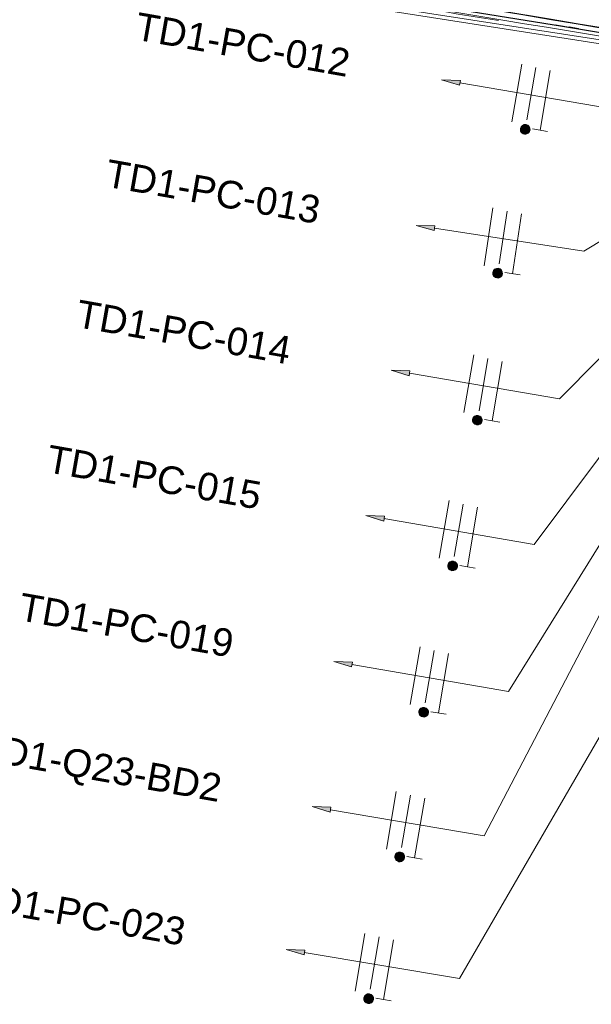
# Model space of a CAD drawing. Header units: millimetres. Extents: x -2845 to 74565, y -36590 to 13748.
# Tile 30 of 49: x 51540 to 53092, y -27223 to -24551. Entities that reach past the tile are written whole.
import ezdxf

# ---------------------------------------------------------------- set-up
doc = ezdxf.new("R2010")
doc.units = ezdxf.units.MM
for name, color, linetype, lineweight in [('A-DETL-GENF', 7, 'Continuous', 18), ('A-DOOR', 7, 'Continuous', 25), ('A-FLOR', 7, 'Continuous', 25), ('A-FLOR-HRAL', 7, 'Continuous', 18), ('A-WALL', 7, 'Continuous', 25), ('CABLE', 7, 'Continuous', 30), ('CABLES', 7, 'Continuous', 18), ('Q-SPCQ', 7, 'Continuous', 18)]:
    doc.layers.add(name, color=color, linetype=linetype, lineweight=lineweight)
doc.styles.add('Arial_3', font='arial.ttf', dxfattribs={"height": 75})

# ---------------------------------------------------------------- blocks, each defined once
blk = doc.blocks.new('B02_DC_STR_rvt-1-2021_015_1111_DCE_1_50_N0 FINI_CFO_DIS')
at = {"layer": 'A-WALL'}
blk.add_arc((-19463.8, -140716), 117753.7, 79.933278, 84.07524, dxfattribs=at)
blk = doc.blocks.new('PRT_SIMPLE_HUI_58x68x48 - PRT_BOIS_1V_930x2040x40-552383-2021_015_1111_DCE_1_50_N0 FINI_CFO_DIS')
at = {"layer": 'A-DETL-GENF', "lineweight": 25}
h = blk.add_hatch(color=256, dxfattribs=at)
h.paths.add_polyline_path([(-483.8, 9.7), (-483.8, 12.8), (-496.3, 14.5), (-500.5, 14.5), (-500.3, 13.2), (-495.7, 13.2), (-485.1, 11.7), (-484.5, 10.7)])
h.paths.add_polyline_path([(-508.5, 8), (-487.7, 8.3), (-483.8, 9.7), (-485.1, 10.6), (-488.7, 9.3), (-505.2, 9.7), (-505.2, 10.2), (-502, 10.8), (-502, 11.5), (-508.5, 11.5), (-508.5, 8.7)])
h = blk.add_hatch(color=256, dxfattribs=at)
h.paths.add_polyline_path([(413.8, 9.7), (418.9, 8), (438.5, 8), (438.5, 11.5), (432, 11.5), (432.2, 10.2), (435.2, 10.2), (435.2, 9.3), (418.2, 9.5), (415.1, 10.6)])
h.paths.add_polyline_path([(413.8, 9.7), (415.1, 11.7), (426.1, 13.2), (430.5, 13.2), (430.5, 14.5), (425.8, 14.5), (413.8, 12.8), (413.8, 10.4)])
at = {"layer": 'A-DETL-GENF'}
for p, q in [((-508.5, 11.5), (-502, 11.5)), ((-508.5, 8), (-508.5, 11.5)), ((-488.5, 8), (-508.5, 8)), ((-505.2, 10.2), (-505.2, 9.3)), ((-502, 10.2), (-505.2, 10.2)), ((-505.2, 9.3), (-488.7, 9.3)), ((-502, 11.5), (-502, 10.2)), ((-500.5, 14.5), (-496, 14.5)), ((-500.5, 13.2), (-500.5, 14.5)), ((-496.1, 13.2), (-500.5, 13.2)), ((-485.1, 11.7), (-496.1, 13.2)), ((-496, 14.5), (-483.8, 12.8)), ((-488.7, 9.3), (-485.1, 10.6)), ((-483.8, 9.7), (-488.5, 8)), ((-485.1, 10.6), (-485.1, 11.7)), ((-483.8, 12.8), (-483.8, 9.7)), ((413.8, 12.8), (426, 14.5)), ((413.8, 9.7), (413.8, 12.8)), ((418.5, 8), (413.8, 9.7)), ((426.1, 13.2), (415.1, 11.7)), ((415.1, 11.7), (415.1, 10.6)), ((415.1, 10.6), (418.7, 9.3)), ((438.5, 8), (418.5, 8)), ((418.7, 9.3), (435.2, 9.3)), ((426, 14.5), (430.5, 14.5)), ((430.5, 13.2), (426.1, 13.2)), ((430.5, 14.5), (430.5, 13.2)), ((432, 11.5), (438.5, 11.5)), ((432, 10.2), (432, 11.5)), ((435.2, 10.2), (432, 10.2)), ((435.2, 9.3), (435.2, 10.2)), ((438.5, 11.5), (438.5, 8))]:
    blk.add_line(p, q, dxfattribs=at)
at = {"layer": 'A-DOOR'}
for p, q in [((417, 54.5), (417, 977.5)), ((-427.1, 124), (-450.6, 124)), ((-450.6, 124), (-450.6, 123.5)), ((-450.6, 123.5), (-450.6, 119.4)), ((-427.1, 123.5), (-450.6, 123.5)), ((-450.6, 119.4), (-450.6, 112.3)), ((-427.1, 119.4), (-450.6, 119.4)), ((-450.6, 103), (-450.6, 112.3)), ((-319.6, 124), (-427.1, 124)), ((-427.1, 124), (-427.1, 123.5)), ((-427.1, 123.5), (-427.1, 124)), ((-427.1, 123.5), (-427.1, 119.4)), ((-319.6, 123.5), (-427.1, 123.5)), ((-427.1, 119.4), (-427.1, 123.5)), ((-427.1, 119.4), (-427.1, 112.3)), ((-319.6, 119.4), (-427.1, 119.4)), ((-427.1, 112.3), (-427.1, 119.4)), ((-427.1, 103), (-427.1, 112.3)), ((-427.1, 112.3), (-427.1, 103)), ((-319.6, 123.5), (-319.6, 124)), ((-319.6, 119.4), (-319.6, 123.5)), ((-319.6, 112.3), (-319.6, 119.4)), ((-319.6, 112.3), (-319.6, 103)), ((-450.6, 94.6), (-450.6, 103)), ((-427.1, 103), (-450.6, 103)), ((-450.6, 84.2), (-450.6, 94.6)), ((-427.1, 94.6), (-450.6, 94.6)), ((-450.6, 73.4), (-450.6, 84.2)), ((-427.1, 84.2), (-450.6, 84.2)), ((-427.1, 101.8), (-427.1, 103)), ((-319.6, 103), (-427.1, 103)), ((-427.1, 103), (-427.1, 94.6)), ((-427.1, 101.8), (-319.6, 101.8)), ((-427.1, 94.6), (-427.1, 84.2)), ((-427.1, 84.2), (-427.1, 73.4)), ((-319.6, 103), (-319.6, 101.8)), ((-499.5, 54.5), (430.5, 54.5)), ((-499.5, 14.5), (-499.5, 54.5)), ((-465.6, 63.5), (-465.6, 54.5)), ((-413.4, 63.5), (-465.6, 63.5)), ((-450.6, 65), (-450.6, 73.4)), ((-450.6, 73.4), (-427.1, 73.4)), ((-450.6, 65), (-450.6, 64)), ((-450.6, 64), (-427.1, 64)), ((-427.1, 73.4), (-427.1, 65)), ((-427.1, 64), (-427.1, 65)), ((-413.4, 54.5), (-413.4, 63.5)), ((430.5, 54.5), (430.5, 14.5)), ((426, 14.5), (-496, 14.5)), ((-465.6, 14.5), (-465.6, 5.5)), ((-465.6, 5.5), (-413.4, 5.5)), ((-427.1, 5), (-450.6, 5)), ((-450.6, 5), (-450.6, 4)), ((-450.6, -4.4), (-450.6, 4)), ((-427.1, 4), (-427.1, 5)), ((-427.1, 4), (-427.1, -4.4)), ((-413.4, 5.5), (-413.4, 14.5)), ((-450.6, -15.2), (-450.6, -4.4)), ((-427.1, -4.4), (-450.6, -4.4)), ((-450.6, -25.6), (-450.6, -15.2)), ((-450.6, -15.2), (-427.1, -15.2)), ((-450.6, -34), (-450.6, -25.6)), ((-450.6, -25.6), (-427.1, -25.6)), ((-427.1, -4.4), (-427.1, -15.2)), ((-427.1, -15.2), (-427.1, -25.6)), ((-427.1, -25.6), (-427.1, -34)), ((-450.6, -43.3), (-450.6, -34)), ((-450.6, -34), (-427.1, -34)), ((-450.6, -43.3), (-450.6, -50.4)), ((-450.6, -50.4), (-450.6, -54.5)), ((-450.6, -50.4), (-427.1, -50.4)), ((-427.1, -34), (-427.1, -32.8)), ((-319.6, -32.8), (-427.1, -32.8)), ((-427.1, -43.3), (-427.1, -34)), ((-427.1, -34), (-319.6, -34)), ((-427.1, -34), (-427.1, -43.3)), ((-427.1, -43.3), (-427.1, -50.4)), ((-427.1, -50.4), (-427.1, -43.3)), ((-427.1, -50.4), (-427.1, -54.5)), ((-427.1, -50.4), (-366.9, -50.4)), ((-427.1, -54.5), (-427.1, -50.4)), ((-319.6, -32.8), (-319.6, -34)), ((-319.6, -34), (-319.6, -43.3)), ((-319.6, -47.5), (-319.6, -43.3)), ((-450.6, -54.5), (-450.6, -55)), ((-450.6, -54.5), (-427.1, -54.5)), ((-450.6, -55), (-427.1, -55)), ((-427.1, -54.5), (-427.1, -55)), ((-427.1, -54.5), (-366.9, -54.5)), ((-427.1, -55), (-427.1, -54.5)), ((-427.1, -55), (-366.9, -55))]:
    blk.add_line(p, q, dxfattribs=at)
for radius, start, end in [(9.12, 155.8208, 180), (9.12, 180, 204.1792), (7.5, 360, 180), (7.5, 120, 180), (7.5, 180, 360), (7.5, 195, 225), (9.12, 111.9887, 120), (9.12, 240, 248.0113), (7.5, 240, 298.3802), (7.5, 0, 90), (9.12, 294.8876, 300), (7.5, 330, 0), (9.12, 335.8208, 0)]:
    blk.add_arc((429, 65.5), radius, start, end, dxfattribs=at)
at = {"layer": 'Q-SPCQ'}
for p, q in [((430.5, 54.5), (403.5, 54.5)), ((430.5, 40.5), (430.5, 54.5))]:
    blk.add_line(p, q, dxfattribs=at)
blk = doc.blocks.new('Garde-corps - Garde-corps-509925-2021_015_1111_DCE_1_50_N0 FINI_CFO_DIS')
at = {"layer": 'A-FLOR-HRAL'}
for p, q in [((-3606.8, -24050.4), (216.4, -24648)), ((-3597.8, -24062.3), (214.7, -24658.4)), ((-175.7, -24565.3), (-85.3, -24580.4))]:
    blk.add_line(p, q, dxfattribs=at)
for radius, start, end in [(117731.1, 80.376571, 82.256375), (117727.7, 80.646196, 81.009486)]:
    blk.add_arc((-19463.8, -140716), radius, start, end, dxfattribs=at)
blk = doc.blocks.new('B02_ARC_rvt-1-2021_015_1111_DCE_1_50_N0 FINI_CFO_DIS')
at = {"layer": 'A-FLOR'}
blk.add_line((-112.4, -24575.9), (-137.9, -24571.6), dxfattribs=at)
at = {"layer": 'A-WALL', "flags": 128}
blk.add_lwpolyline([(-3609.4, -24047.1), (-2456.4, -24209.5), (-1305.1, -24383.4), (-155.6, -24568.7), (197, -24627.8)], dxfattribs=at)
at = {"layer": 'A-WALL'}
blk.add_arc((-19463.8, -140716), 117753.7, 79.971797, 82.261307, dxfattribs=at)
at = {"layer": 'A-DOOR', "lineweight": 18, "rotation": 80.22487919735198}
blk.add_blockref('PRT_SIMPLE_HUI_58x68x48 - PRT_BOIS_1V_930x2040x40-552383-2021_015_1111_DCE_1_50_N0 FINI_CFO_DIS', (953.7, -25267.5), dxfattribs=at)
at = {"layer": 'A-FLOR-HRAL', "lineweight": 18}
blk.add_blockref('Garde-corps - Garde-corps-509925-2021_015_1111_DCE_1_50_N0 FINI_CFO_DIS', (0, 0), dxfattribs=at)
blk = doc.blocks.new('Fil - COCHE DE FIL_PE_SYMBOLE-4085576-2021_015_1111_DCE_1_50_N0 FINI_CFO_DIS')
at = {"layer": 'CABLES', "lineweight": 9}
for p, q in [((-0.42, 1.8), (0.42, 1.8)), ((0, 1.8), (0, -1.48))]:
    blk.add_line(p, q, dxfattribs=at)
blk = doc.blocks.new('Fil - Coche de fil circulaire-323115-2021_015_1111_DCE_1_50_N0 FINI_CFO_DIS')
at = {"layer": 'CABLES', "lineweight": 9}
blk.add_hatch(color=256, dxfattribs=at).paths.add_polyline_path([(0.006, 2.156), (-0.062, 2.147), (-0.126, 2.12), (-0.181, 2.078), (-0.223, 2.023), (-0.249, 1.96), (-0.258, 1.891), (-0.249, 1.823), (-0.223, 1.759), (-0.181, 1.704), (-0.126, 1.662), (-0.062, 1.636), (0.006, 1.627), (0.075, 1.636), (0.139, 1.662), (0.193, 1.704), (0.235, 1.759), (0.262, 1.823), (0.271, 1.891), (0.262, 1.96), (0.235, 2.023), (0.193, 2.078), (0.139, 2.12), (0.075, 2.147)])
blk.add_line((0, 1.371), (0, -1.507), dxfattribs=at)
for start, end in [(360, 180), (180, 360)]:
    blk.add_arc((0.006, 1.891), 0.265, start, end, dxfattribs=at)
blk = doc.blocks.new('Fil - Coche de fil long-323512-2021_015_1111_DCE_1_50_N0 FINI_CFO_DIS')
at = {"layer": 'CABLES', "lineweight": 9}
blk.add_line((0, 1.605), (0, -1.57), dxfattribs=at)
blk = doc.blocks.new('Fil - Coche de fil circulaire-V15-2021_015_1111_DCE_1_50_N0 FINI_CFO_DIS')
at = {"layer": 'CABLES', "lineweight": 9}
blk.add_hatch(color=256, dxfattribs=at).paths.add_polyline_path([(-0.062, 2.147), (-0.126, 2.12), (-0.181, 2.078), (-0.223, 2.023), (-0.249, 1.96), (-0.258, 1.891), (-0.249, 1.823), (-0.223, 1.759), (-0.181, 1.704), (-0.126, 1.662), (-0.062, 1.636), (0.018, 1.628), (0.075, 1.636), (0.139, 1.662), (0.193, 1.704), (0.235, 1.759), (0.262, 1.823), (0.271, 1.891), (0.262, 1.96), (0.235, 2.023), (0.193, 2.078), (0.139, 2.12), (0.075, 2.147), (0.006, 2.156)])
blk.add_line((0, 1.371), (0, -1.507), dxfattribs=at)
for start, end in [(360, 180), (180, 360)]:
    blk.add_arc((0.006, 1.891), 0.265, start, end, dxfattribs=at)
blk = doc.blocks.new('B02_ELE_rvt-1-2021_015_1111_DCE_1_50_N0 FINI_CFO_DIS')
at = {"layer": 'CABLES'}
for points in [[(-435.4, -24728.8), (-433.2, -24715.8), (-484, -24713.8)], [(-504.1, -25123.5), (-502, -25110.4), (-552.9, -25109.3)], [(-572.1, -25517.2), (-569.9, -25504.1), (-620.8, -25502.3)], [(-641.3, -25911.7), (-639, -25898.6), (-689.8, -25896.6), (-680.6, -25899.5)], [(-728.3, -26307.4), (-726.1, -26294.3), (-776.9, -26292.3)], [(-786.5, -26701.3), (-784.3, -26688.2), (-835.1, -26686.2)], [(-857.5, -27089), (-855.3, -27075.9), (-906.1, -27074.1)]]:
    blk.add_hatch(color=256, dxfattribs=at).paths.add_polyline_path(points)
for p, q in [((-433.2, -24715.8), (-484, -24713.8)), ((-484, -24713.8), (-435.4, -24728.8)), ((-433.2, -24715.8), (-484, -24713.8)), ((-484, -24713.8), (-435.4, -24728.8)), ((-435.4, -24728.8), (-433.2, -24715.8)), ((-435.4, -24728.8), (-433.2, -24715.8)), ((-502, -25110.4), (-552.9, -25109.3)), ((-552.9, -25109.3), (-504.1, -25123.5)), ((-502, -25110.4), (-552.9, -25109.3)), ((-552.9, -25109.3), (-504.1, -25123.5)), ((-504.1, -25123.5), (-502, -25110.4)), ((-504.1, -25123.5), (-502, -25110.4)), ((-569.9, -25504.1), (-620.8, -25502.3)), ((-620.8, -25502.3), (-572.1, -25517.2)), ((-569.9, -25504.1), (-620.8, -25502.3)), ((-620.8, -25502.3), (-572.1, -25517.2)), ((-572.1, -25517.2), (-569.9, -25504.1)), ((-572.1, -25517.2), (-569.9, -25504.1)), ((-639, -25898.6), (-689.8, -25896.6)), ((-689.8, -25896.6), (-641.3, -25911.7)), ((-639, -25898.6), (-689.8, -25896.6)), ((-689.8, -25896.6), (-680.6, -25899.5)), ((-680.6, -25899.5), (-641.3, -25911.7)), ((-641.3, -25911.7), (-639, -25898.6)), ((-641.3, -25911.7), (-639, -25898.6)), ((-726.1, -26294.3), (-776.9, -26292.3)), ((-776.9, -26292.3), (-728.3, -26307.4)), ((-726.1, -26294.3), (-776.9, -26292.3)), ((-776.9, -26292.3), (-728.3, -26307.4)), ((-728.3, -26307.4), (-726.1, -26294.3)), ((-728.3, -26307.4), (-726.1, -26294.3)), ((-784.3, -26688.2), (-835.1, -26686.2)), ((-835.1, -26686.2), (-786.5, -26701.3)), ((-784.3, -26688.2), (-835.1, -26686.2)), ((-835.1, -26686.2), (-786.5, -26701.3)), ((-786.5, -26701.3), (-784.3, -26688.2)), ((-786.5, -26701.3), (-784.3, -26688.2)), ((-855.3, -27075.9), (-906.1, -27074.1)), ((-906.1, -27074.1), (-857.5, -27089)), ((-855.3, -27075.9), (-906.1, -27074.1)), ((-906.1, -27074.1), (-857.5, -27089)), ((-857.5, -27089), (-855.3, -27075.9)), ((-857.5, -27089), (-855.3, -27075.9))]:
    blk.add_line(p, q, dxfattribs=at)
at = {"layer": 'CABLES', "flags": 128}
for points in [[(-434.7, -24722.2), (-26.6, -24792.1), (387.7, -24719.4), (1086.1, -24829)], [(-503.5, -25116.9), (-97.9, -25179.1), (355.6, -24906.4), (1061.5, -24971.6)], [(-571.5, -25510.6), (-164.4, -25579.4), (262.4, -25149.8), (322.3, -25089.5), (1036.4, -25117.6)], [(-640.6, -25905), (-232.7, -25975.3), (293.5, -25271.8), (365.6, -25284.1), (1010, -25270.9)], [(-727.6, -26300.8), (-302.4, -26373.6), (260.6, -25468.3), (302.4, -25475.4), (981.8, -25434.3)], [(-785.8, -26694.7), (-368.5, -26766.1), (231.2, -25617.5), (256.1, -25621.7), (997.7, -25594.2)], [(-856.8, -27082.4), (-435.6, -27153.1), (358.7, -25782.6), (405.4, -25781.1), (926.2, -25756.8)]]:
    blk.add_lwpolyline(points, dxfattribs=at)
at = {"layer": 'CABLES', "lineweight": 18}
for name, p, xscale, yscale, zscale, rotation in [('Fil - Coche de fil long-323512-2021_015_1111_DCE_1_50_N0 FINI_CFO_DIS', (-279.9, -24748.7), 49.99999999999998, 49.99999999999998, 49.99999999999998, 170.2886794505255), ('Fil - Coche de fil circulaire-323115-2021_015_1111_DCE_1_50_N0 FINI_CFO_DIS', (-240.8, -24755.4), 49.99999999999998, 49.99999999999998, 49.99999999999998, 170.2886794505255), ('Fil - COCHE DE FIL_PE_SYMBOLE-4085576-2021_015_1111_DCE_1_50_N0 FINI_CFO_DIS', (-201.7, -24762.1), 49.99999999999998, 49.99999999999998, 49.99999999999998, 170.2886794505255), ('Fil - Coche de fil long-323512-2021_015_1111_DCE_1_50_N0 FINI_CFO_DIS', (-356.8, -25139.4), 49.99999999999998, 49.99999999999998, 49.99999999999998, 171.2843120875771), ('Fil - Coche de fil circulaire-323115-2021_015_1111_DCE_1_50_N0 FINI_CFO_DIS', (-317.6, -25145.4), 49.99999999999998, 49.99999999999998, 49.99999999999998, 171.2843120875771), ('Fil - COCHE DE FIL_PE_SYMBOLE-4085576-2021_015_1111_DCE_1_50_N0 FINI_CFO_DIS', (-278.3, -25151.4), 49.99999999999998, 49.99999999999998, 49.99999999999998, 171.2843120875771), ('Fil - Coche de fil long-323512-2021_015_1111_DCE_1_50_N0 FINI_CFO_DIS', (-410.1, -25537.9), 49.99999999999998, 49.99999999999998, 49.99999999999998, 170.4025596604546), ('Fil - Coche de fil circulaire-323115-2021_015_1111_DCE_1_50_N0 FINI_CFO_DIS', (-371, -25544.5), 49.99999999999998, 49.99999999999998, 49.99999999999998, 170.4025596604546), ('Fil - COCHE DE FIL_PE_SYMBOLE-4085576-2021_015_1111_DCE_1_50_N0 FINI_CFO_DIS', (-331.9, -25551.1), 49.99999999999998, 49.99999999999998, 49.99999999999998, 170.4025596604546), ('Fil - Coche de fil long-323512-2021_015_1111_DCE_1_50_N0 FINI_CFO_DIS', (-477, -25933.2), 49.99999999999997, 49.99999999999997, 49.99999999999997, 170.2248791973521), ('Fil - Coche de fil circulaire-323115-2021_015_1111_DCE_1_50_N0 FINI_CFO_DIS', (-437.9, -25940), 49.99999999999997, 49.99999999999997, 49.99999999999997, 170.2248791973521), ('Fil - COCHE DE FIL_PE_SYMBOLE-4085576-2021_015_1111_DCE_1_50_N0 FINI_CFO_DIS', (-398.8, -25946.7), 49.99999999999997, 49.99999999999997, 49.99999999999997, 170.2248791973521), ('Fil - Coche de fil long-323512-2021_015_1111_DCE_1_50_N0 FINI_CFO_DIS', (-555.8, -26330.2), 49.99999999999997, 49.99999999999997, 49.99999999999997, 170.2886794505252), ('Fil - Coche de fil circulaire-323115-2021_015_1111_DCE_1_50_N0 FINI_CFO_DIS', (-516.7, -26336.9), 49.99999999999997, 49.99999999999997, 49.99999999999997, 170.2886794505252), ('Fil - COCHE DE FIL_PE_SYMBOLE-4085576-2021_015_1111_DCE_1_50_N0 FINI_CFO_DIS', (-477.6, -26343.6), 49.99999999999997, 49.99999999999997, 49.99999999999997, 170.2886794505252), ('Fil - Coche de fil long-323512-2021_015_1111_DCE_1_50_N0 FINI_CFO_DIS', (-620.5, -26722.9), 49.99999999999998, 49.99999999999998, 49.99999999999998, 170.2886794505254), ('Fil - Coche de fil circulaire-323115-2021_015_1111_DCE_1_50_N0 FINI_CFO_DIS', (-581.4, -26729.6), 49.99999999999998, 49.99999999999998, 49.99999999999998, 170.2886794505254), ('Fil - COCHE DE FIL_PE_SYMBOLE-4085576-2021_015_1111_DCE_1_50_N0 FINI_CFO_DIS', (-542.3, -26736.3), 49.99999999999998, 49.99999999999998, 49.99999999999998, 170.2886794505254), ('Fil - Coche de fil long-323512-2021_015_1111_DCE_1_50_N0 FINI_CFO_DIS', (-705.3, -27107.8), 49.99999999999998, 49.99999999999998, 49.99999999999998, 170.4659765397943), ('Fil - Coche de fil circulaire-V15-2021_015_1111_DCE_1_50_N0 FINI_CFO_DIS', (-666.2, -27114.4), 49.99999999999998, 49.99999999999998, 49.99999999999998, 170.4659765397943), ('Fil - COCHE DE FIL_PE_SYMBOLE-4085576-2021_015_1111_DCE_1_50_N0 FINI_CFO_DIS', (-627.1, -27120.9), 49.99999999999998, 49.99999999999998, 49.99999999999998, 170.4659765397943)]:
    blk.add_blockref(name, p, dxfattribs=dict(at, xscale=xscale, yscale=yscale, zscale=zscale, rotation=rotation))
at = {"layer": 'CABLE', "lineweight": 9, "char_height": 75, "attachment_point": 1, "rotation": 350, "style": 'Arial_3'}
for s, insert, width in [('TD1-PC-012', (-1306.8, -24530.5), 721.519), ('TD1-PC-013', (-1387.5, -24929.4), 721.519), ('TD1-PC-014', (-1467.2, -25310.5), 721.519), ('TD1-PC-015', (-1547.4, -25704.3), 721.519), ('TD1-PC-019', (-1622.8, -26105.9), 721.519), ('TD1-Q23-BD2', (-1735.6, -26484), 821.73), ('TD1-PC-023', (-1753.3, -26888.1), 721.519)]:
    blk.add_mtext(s, dxfattribs=dict(at, insert=insert, width=width))

msp = doc.modelspace()

# ---------------------------------------------------------------- block references
at = {"lineweight": 5}
for name in ['B02_DC_STR_rvt-1-2021_015_1111_DCE_1_50_N0 FINI_CFO_DIS', 'B02_ARC_rvt-1-2021_015_1111_DCE_1_50_N0 FINI_CFO_DIS']:
    msp.add_blockref(name, (53169.3, 0), dxfattribs=at)

# ---------------------------------------------------------------- next in the draw order: block references
msp.add_blockref('B02_ELE_rvt-1-2021_015_1111_DCE_1_50_N0 FINI_CFO_DIS', (53169.3, 0), dxfattribs=at)

doc.saveas('drawing.dxf')
